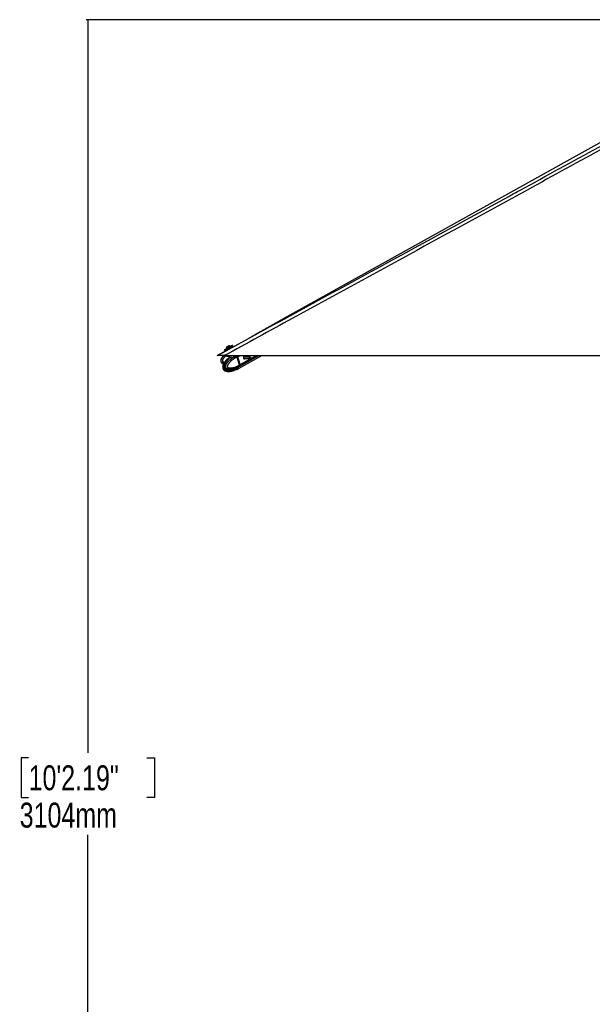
# Model space of a CAD drawing. Header units: millimetres. Extents: x 20 to 22981, y 40 to 19992.
# Tile 2 of 158: x 691 to 2988, y 4012 to 7959. Entities that reach past the tile are written whole.
import ezdxf

# ---------------------------------------------------------------- set-up
doc = ezdxf.new("R2010")
doc.units = ezdxf.units.MM
doc.header["$LTSCALE"] = 2
doc.layers.add('COMPONENT_GEOMETRY', color=7, linetype='Continuous')
doc.styles.add('SLDTEXTSTYLE0', font='TXT', dxfattribs={"width": 0.75})
doc.dimstyles.new('SLDDIMSTYLE0', dxfattribs={"dimtxt": 100, "dimasz": 6.604, "dimexe": 0, "dimexo": 0.0625, "dimgap": 25, "dimtad": 0, "dimtih": 1, "dimtoh": 1, "dimdec": 0, "dimrnd": 1e-09, "dimzin": 12, "dimdsep": 46, "dimtxsty": 'SLDTEXTSTYLE0', "dimsah": 1, "dimcen": 0.09, "dimadec": 0, "dimazin": 3, "dimtfac": 1, "dimtdec": 0, "dimtofl": 0, "dimtmove": 0, "dimatfit": 3, "dimfxl": 1, "dimfrac": 2, "dimtolj": 1, "dimtzin": 12, "dimarcsym": 0})

# ---------------------------------------------------------------- blocks, each defined once
blk = doc.blocks.new('_D_4')
at = {"layer": 'COMPONENT_GEOMETRY', "color": 7}
for p, q in [((6638.5, 7959.5), (957.9, 7959.5)), ((964.3, 7959.5), (964.3, 5020.2)), ((727.3, 4999.9), (696.8, 4999.9)), ((696.8, 4999.9), (696.8, 4841.1)), ((1201.3, 4999.9), (1231.8, 4999.9)), ((1231.8, 4999.9), (1231.8, 4841.1)), ((696.8, 4841.1), (727.3, 4841.1)), ((1231.8, 4841.1), (1201.3, 4841.1)), ((964.3, 1752.2), (964.3, 4691.5)), ((5939.9, 1752.2), (957.9, 1752.2))]:
    blk.add_line(p, q, dxfattribs=at)
for points in [[(964.3, 7959.5), (963.3, 7952.9), (965.3, 7952.9)], [(964.3, 1752.2), (965.3, 1758.8), (963.3, 1758.8)]]:
    blk.add_solid(points, dxfattribs=at)
at = {"layer": 'COMPONENT_GEOMETRY', "color": 7, "char_height": 100, "attachment_point": 1, "style": 'SLDTEXTSTYLE0'}
for s, insert in [('10\'2.19"', (727.3, 4970)), ('3104mm', (691.5, 4820.4))]:
    blk.add_mtext(s, dxfattribs=dict(at, insert=insert))

msp = doc.modelspace()

# ---------------------------------------------------------------- linework, layer by layer
at = {"color": 7, "linetype": 'Continuous', "lineweight": 25}
for p, q in [((3484.86, 7725.2), (1726.87, 6747.85)), ((1541.04, 6644.01), (1609.45, 6681.36)), ((1483.27, 6612.47), (1522.61, 6633.95)), ((1512.02, 6636.06), (1513.69, 6632.98)), ((1519.83, 6641.16), (1520.18, 6640.51)), ((1522.61, 6633.95), (1521.46, 6636.06)), ((1521.86, 6637.42), (1525.37, 6639.33)), ((1535.04, 6644.58), (1538.55, 6646.49)), ((1536.87, 6649.59), (1536.52, 6650.24)), ((1539.91, 6646.09), (1541.04, 6644.01)), ((1546.73, 6650.93), (1545.05, 6654.01)), ((1512.02, 6612.47), (4051.92, 6612.47)), ((1520.47, 6612.47), (1520.7, 6611.63)), ((1529.76, 6609.98), (1531.19, 6604.73)), ((1551.08, 6611.64), (1550.85, 6612.47)), ((1561.12, 6611.54), (1561.26, 6611.59)), ((1566.29, 6608.07), (1564.21, 6606.93)), ((1564.21, 6606.93), (1564.21, 6606.93)), ((1572.97, 6574.9), (1564.21, 6606.93)), ((1575.04, 6576.03), (1566.29, 6608.07)), ((1575.2, 6576.19), (1566.44, 6608.23)), ((1575.61, 6576.34), (1566.85, 6608.38)), ((1572.14, 6569.31), (1651.1, 6612.47)), ((1572.17, 6562.64), (1662.89, 6612.47)), ((1614.35, 6606.07), (1589.31, 6606.07)), ((1589.31, 6601.71), (1614.35, 6601.71)), ((1617.63, 6604.87), (1614.77, 6605.99)), ((1614.77, 6601.79), (1617.63, 6602.92)), ((1549.48, 6557.32), (1545.38, 6555.64)), ((1546.21, 6555.98), (1546.84, 6555.58)), ((1546.84, 6555.58), (1555.32, 6557.2)), ((1549.56, 6557.34), (1549.29, 6557.38)), ((1554.42, 6561.04), (1552.45, 6560.31)), ((1561.48, 6564.02), (1557.38, 6562.35)), ((1561.48, 6557.29), (1557.38, 6555.61)), ((1560.16, 6557.67), (1564.61, 6559.98)), ((1561.86, 6557.45), (1561.48, 6557.29)), ((1562.28, 6564.29), (1569.5, 6567.87)), ((1562.29, 6557.59), (1569.53, 6561.19)), ((1562.45, 6564.32), (1562.41, 6564.3)), ((1566.85, 6561.21), (1564.61, 6559.98)), ((1569.5, 6567.86), (1571.66, 6569.05)), ((1569.53, 6561.19), (1571.69, 6562.37)), ((1572.53, 6570.37), (1572.4, 6570.29)), ((1574.51, 6571.45), (1572.53, 6570.37)), ((1572.97, 6574.89), (1575.04, 6576.03)), ((1572.97, 6574.9), (1572.97, 6574.89))]:
    msp.add_line(p, q, dxfattribs=at)
at = {"color": 8, "linetype": 'Continuous', "lineweight": 25}
for p, q in [((1534.16, 6604.59), (1532.59, 6610.34)), ((1561.26, 6611.59), (1562.86, 6612.47)), ((1566.85, 6608.38), (1574.33, 6612.47)), ((1575.04, 6571.74), (1649.55, 6612.47)), ((1575.61, 6576.34), (1641.71, 6612.47)), ((1590.49, 6607.92), (1591.03, 6608.22)), ((1544.59, 6554.89), (1544.74, 6554.33)), ((1546.6, 6552.63), (1545.76, 6555.8)), ((1548.06, 6555.81), (1548.93, 6552.62)), ((1554.42, 6554.31), (1553.72, 6556.89)), ((1556.85, 6557.49), (1557.38, 6555.61))]:
    msp.add_line(p, q, dxfattribs=at)
at = {"color": 7, "linetype": 'Continuous', "lineweight": 25, "flags": 128}
for points in [[(1512.02, 6636.06), (1512.03, 6636.06), (1512.49, 6636.32), (1513.56, 6636.9), (1515.2, 6637.8), (1517.36, 6638.98), (1519.95, 6640.39), (1522.87, 6641.97), (1526, 6643.68), (1529.24, 6645.44), (1532.44, 6647.18), (1535.5, 6648.84), (1538.29, 6650.35), (1540.7, 6651.66), (1542.65, 6652.71), (1544.05, 6653.47), (1544.86, 6653.91), (1545.05, 6654.01)], [(1522.03, 6637.49), (1520.46, 6636.64), (1518.04, 6635.33), (1516.1, 6634.28), (1514.69, 6633.52), (1513.88, 6633.08), (1513.7, 6632.99), (1514.16, 6633.24), (1515.23, 6633.83), (1516.87, 6634.73), (1519.03, 6635.9), (1521.62, 6637.31), (1524.54, 6638.9), (1527.67, 6640.61), (1530.91, 6642.36), (1534.11, 6644.1), (1537.17, 6645.76), (1539.96, 6647.28), (1542.37, 6648.59), (1544.32, 6649.64), (1545.72, 6650.4), (1546.53, 6650.83), (1546.71, 6650.93), (1546.26, 6650.67), (1545.19, 6650.09), (1543.54, 6649.19), (1541.38, 6648.01), (1538.79, 6646.6), (1538.76, 6646.58)], [(1519.83, 6641.16), (1519.98, 6641.25), (1520.71, 6641.65), (1522, 6642.35), (1523.74, 6643.3), (1525.81, 6644.43), (1528.06, 6645.65), (1530.32, 6646.88), (1532.41, 6648.02), (1534.2, 6648.98), (1535.53, 6649.71), (1536.32, 6650.13), (1536.52, 6650.24)], [(1521.74, 6647.6), (1521.94, 6647.71), (1522.73, 6648.14), (1524, 6648.83), (1525.57, 6649.69), (1527.19, 6650.57), (1528.61, 6651.34), (1529.62, 6651.89), (1530.07, 6652.13), (1530.08, 6652.13)], [(1520.7, 6611.63), (1520.71, 6611.59), (1521.34, 6610.79), (1522.63, 6610.22), (1524.55, 6609.89), (1527.01, 6609.81), (1529.93, 6610), (1533.2, 6610.44), (1536.68, 6611.11), (1540.24, 6612), (1541.68, 6612.41)], [(1566.27, 6608.29), (1566.34, 6608.28), (1566.39, 6608.27), (1566.43, 6608.25), (1566.44, 6608.23)], [(1591.11, 6608.37), (1589.99, 6607.37), (1589.23, 6605.83), (1588.94, 6604.01), (1589.17, 6602.16), (1589.88, 6600.58), (1590.96, 6599.5), (1592.25, 6599.09), (1593.56, 6599.42), (1594.68, 6600.42), (1595.36, 6601.71)], [(1614.77, 6601.79), (1614.32, 6601.71), (1613.73, 6601.9), (1613.24, 6602.38), (1612.92, 6603.1), (1612.81, 6603.94), (1612.94, 6604.77), (1613.29, 6605.47), (1613.8, 6605.92), (1614.39, 6606.07), (1614.77, 6605.99)], [(1617.7, 6602.95), (1617.93, 6603.16), (1618.09, 6603.48), (1618.15, 6603.87), (1618.1, 6604.26), (1617.95, 6604.59), (1617.73, 6604.82), (1617.45, 6604.9), (1617.18, 6604.84), (1616.94, 6604.62), (1616.78, 6604.3), (1616.72, 6603.91), (1616.77, 6603.53), (1616.92, 6603.19), (1617.15, 6602.97), (1617.42, 6602.88), (1617.7, 6602.95)], [(1571.89, 6569.18), (1573.46, 6570.18), (1575.04, 6571.74)], [(1575.2, 6576.19), (1575.2, 6576.18), (1575.19, 6576.15), (1575.16, 6576.11), (1575.11, 6576.07), (1575.04, 6576.03)]]:
    msp.add_lwpolyline(points, dxfattribs=at)
at = {"color": 8, "linetype": 'Continuous', "lineweight": 25, "flags": 128}
for points in [[(1561.12, 6611.54), (1559.91, 6612.37), (1559.35, 6612.72)], [(1566.44, 6608.23), (1566.44, 6608.22), (1566.44, 6608.19), (1566.41, 6608.15), (1566.36, 6608.11), (1566.29, 6608.07)]]:
    msp.add_lwpolyline(points, dxfattribs=at)
at = {"color": 7, "linetype": 'Continuous', "lineweight": 25}
for centre, radius, start, end in [((1530.45, 6641.51), 10.63, 145.06356, 181.86113), ((1530.45, 6641.51), 10.63, 55.18441, 91.98198), ((1532.99, 6604.23), 1.22, 314.82424, 17.27108), ((1558.38, 6606.06), 8.78, 15.28745, 46.91625), ((1592.29, 6605.48), 3.12, 10.94562, 112.24012), ((1552.14, 6549.91), 6.49, 90.75538, 110.81653), ((1566.82, 6575.13), 13.59, 233.29017, 293.16481), ((1570.71, 6574.6), 5.19, 326.5269, 19.49262)]:
    msp.add_arc(centre, radius, start, end, dxfattribs=at)
at = {"color": 8, "linetype": 'Continuous', "lineweight": 25}
for centre, radius, start, end in [((1565.04, 6575.42), 15.44, 239.97827, 268.40096), ((1564.74, 6570.08), 10.1, 269.24234, 298.33115), ((1564.77, 6576.46), 9.81, 298.84123, 321.04409)]:
    msp.add_arc(centre, radius, start, end, dxfattribs=at)
at = {"color": 7, "linetype": 'Continuous', "lineweight": 25}
for centre, major_axis, ratio, start_param, end_param in [((1530.68, 6641.08), (9.23, 5.01), 0.0146119, 3.1422355, 6.2838282), ((1530.21, 6641.96), (8.35, 4.54), 0.0162743, 3.1403985, 6.2856653), ((1530.21, 6641.96), (4.83, 2.63), 0.0162743, 3.1420832, 6.2839806), ((1562.11, 6608.1), (-2.84, 5.28), 0.648436, 4.3708778, 5.3334285), ((1562.51, 6608.32), (-2.55, 4.76), 0.6471977, 4.3713524, 5.3339031), ((1561.3, 6581.48), (-10.33, 19.14), 0.6465662, 2.7973211, 3.1657023), ((1561.31, 6588.18), (-10.29, 19.16), 0.6475393, 3.1464175, 3.4086712), ((1570.86, 6576.06), (-2.84, 5.28), 0.648436, 3.408327, 4.3708778)]:
    msp.add_ellipse(centre, major_axis=major_axis, ratio=ratio, start_param=start_param, end_param=end_param, dxfattribs=at)
at = {"color": 8, "linetype": 'Continuous', "lineweight": 25}
msp.add_ellipse((1561.3, 6581.48), major_axis=(-10.62, 18.98), ratio=0.6705683, start_param=2.3436916, end_param=2.7871428, dxfattribs=at)
at = {"color": 7, "linetype": 'Continuous', "lineweight": 25}
for points, knots in [([(3561.63, 7736), (3492.31, 7697.58), (3318.92, 7601.48), (3040.21, 7448.43), (2517.12, 7161.72), (2007.53, 6883.19), (1602.63, 6661.97), (1512.02, 6612.47)], [0, 0, 0, 0, 0.1020033, 0.2551145, 0.4082261, 0.8675761, 1, 1, 1, 1]), ([(1483.27, 6612.47), (1689.99, 6725.33), (2079.8, 6938.14), (2469.77, 7151.16), (2652.93, 7251.21)], [0, 0, 0, 0, 0.5303206, 1, 1, 1, 1]), ([(1726.87, 6747.85), (1722.83, 6745.6), (1714.7, 6741.07), (1702.7, 6734.33), (1690.76, 6727.58), (1678.87, 6720.83), (1667.01, 6714.09), (1655.17, 6707.35), (1643.34, 6700.6), (1631.49, 6693.86), (1620.11, 6687.39), (1612.7, 6683.2), (1609.23, 6681.24)], [0, 0, 0, 0, 0.0967613, 0.1945357, 0.2933215, 0.3931175, 0.4939234, 0.5957393, 0.6985661, 0.8024052, 0.9072587, 1, 1, 1, 1]), ([(1521.46, 6636.06), (1521.45, 6636.08), (1521.42, 6636.14), (1521.35, 6636.32), (1521.32, 6636.6), (1521.4, 6636.94), (1521.58, 6637.23), (1521.77, 6637.36), (1521.86, 6637.42)], [0, 0, 0, 0, 0.0321864, 0.1414464, 0.356114, 0.5707536, 0.7853765, 1, 1, 1, 1]), ([(1521.4, 6636.89), (1521.37, 6636.79), (1521.32, 6636.58), (1521.35, 6636.28), (1521.44, 6636.13), (1521.47, 6636.07)], [0, 0, 0, 0, 0.3694101, 0.782387, 1, 1, 1, 1]), ([(1521.46, 6636.06), (1521.45, 6636.08), (1521.42, 6636.14), (1521.36, 6636.28), (1521.36, 6636.41), (1521.35, 6636.49)], [0, 0, 0, 0, 0.1144207, 0.5028325, 1, 1, 1, 1]), ([(1538.55, 6646.49), (1538.66, 6646.54), (1538.87, 6646.63), (1539.21, 6646.62), (1539.53, 6646.5), (1539.75, 6646.32), (1539.87, 6646.17), (1539.9, 6646.11), (1539.91, 6646.09)], [0, 0, 0, 0, 0.21462352, 0.42924643, 0.64388596, 0.8585536, 0.96781356, 1, 1, 1, 1]), ([(1512.02, 6612.47), (1510.09, 6612.47), (1506.18, 6612.47), (1501.03, 6612.47), (1496.69, 6612.47), (1493.22, 6612.47), (1490.15, 6612.47), (1486.96, 6612.47), (1484.68, 6612.47), (1483.44, 6612.47), (1483.33, 6612.47), (1483.27, 6612.47)], [0, 0, 0, 0, 0.125074, 0.2528462, 0.338625, 0.426559, 0.5124713, 0.6014208, 0.7600165, 0.8786617, 1, 1, 1, 1]), ([(1508.13, 6612.47), (1507.49, 6611.72), (1506.21, 6610.21), (1504.42, 6607.86), (1502.75, 6605.44), (1501.22, 6602.92), (1500.09, 6600.72), (1499.31, 6598.89), (1498.71, 6597.27), (1498.17, 6595.36), (1497.81, 6593.17), (1497.77, 6590.93), (1498.1, 6588.9), (1498.75, 6587.15), (1499.59, 6585.71), (1500.66, 6584.42), (1501.88, 6583.36), (1503.19, 6582.48), (1504.65, 6581.72), (1506.37, 6581.04), (1508.08, 6580.52), (1509.23, 6580.3), (1509.67, 6580.22)], [0, 0, 0, 0, 0.0709193, 0.1422379, 0.2122647, 0.2825186, 0.3537982, 0.389693, 0.4256875, 0.4783765, 0.5317095, 0.5848036, 0.638946, 0.678266, 0.7187317, 0.7580519, 0.79836, 0.834673, 0.8714309, 0.9161471, 0.9674892, 1, 1, 1, 1]), ([(1523.11, 6597.26), (1522.93, 6597.11), (1521.25, 6595.63), (1518.66, 6592.92), (1515.28, 6589.18), (1512.65, 6585.66), (1510.46, 6582.07), (1508.87, 6578.67), (1507.77, 6575.66), (1507.04, 6573.02), (1506.73, 6570.44), (1506.82, 6567.95), (1507.34, 6565.78), (1508.24, 6563.87), (1509.41, 6562.38), (1510.89, 6560.98), (1512.1, 6560.07), (1512.89, 6559.7), (1512.97, 6559.66)], [0, 0, 0, 0, 0.0179735, 0.170401, 0.2815054, 0.3825606, 0.4751986, 0.5624623, 0.6239118, 0.67665, 0.7290923, 0.7777196, 0.8236484, 0.8612076, 0.9034417, 0.9387506, 0.9938353, 1, 1, 1, 1]), ([(1512.98, 6559.68), (1512.95, 6559.69), (1512.38, 6559.97), (1511.56, 6560.55), (1510.54, 6561.43), (1509.77, 6562.24), (1509.02, 6563.23), (1508.38, 6564.36), (1507.86, 6565.64), (1507.49, 6567.06), (1507.29, 6568.66), (1507.29, 6570.32), (1507.47, 6572.26), (1507.83, 6574.03), (1508.27, 6575.6), (1508.68, 6576.82), (1509.15, 6578.08), (1509.88, 6579.79), (1510.89, 6581.85), (1512.24, 6584.19), (1513.81, 6586.61), (1515.61, 6589.09), (1517.64, 6591.58), (1519.75, 6593.94), (1521.94, 6596.18), (1524.13, 6598.26), (1525.61, 6599.54), (1526.31, 6600.14)], [0, 0, 0, 0, 0.002015, 0.0465012, 0.0691789, 0.0920394, 0.1180382, 0.1445816, 0.1673579, 0.1941983, 0.2219745, 0.2504485, 0.2796198, 0.3234643, 0.3458408, 0.3683059, 0.3947721, 0.4213219, 0.4748505, 0.5294635, 0.5842898, 0.6536885, 0.7233062, 0.7934231, 0.8636565, 0.9351849, 1, 1, 1, 1]), ([(1572.4, 6570.29), (1572.4, 6570.29), (1570.88, 6569.4), (1567.81, 6567.69), (1563.65, 6565.61), (1559.96, 6563.94), (1556.75, 6562.62), (1553.51, 6561.42), (1549.77, 6560.21), (1546.31, 6559.27), (1543.15, 6558.59), (1540.41, 6558.11), (1537.3, 6557.73), (1534.36, 6557.6), (1531.96, 6557.66), (1530.09, 6557.81), (1528.23, 6558.08), (1526.46, 6558.49), (1524.81, 6559.02), (1523.17, 6559.72), (1521.8, 6560.55), (1520.7, 6561.43), (1519.88, 6562.24), (1519.09, 6563.23), (1518.42, 6564.36), (1517.9, 6565.64), (1517.53, 6567.06), (1517.34, 6568.66), (1517.37, 6570.32), (1517.57, 6571.84), (1517.96, 6573.62), (1518.47, 6575.22), (1519.12, 6576.82), (1519.7, 6578.08), (1520.6, 6579.79), (1521.85, 6581.85), (1523.48, 6584.19), (1525.4, 6586.61), (1527.58, 6589.09), (1530.04, 6591.58), (1532.6, 6593.94), (1535.24, 6596.19), (1537.97, 6598.32), (1540.76, 6600.36), (1543.6, 6602.28), (1546.71, 6604.23), (1550.07, 6606.19), (1553.71, 6608.12), (1557.39, 6609.92), (1559.88, 6611.01), (1561.12, 6611.54), (1561.12, 6611.54)], [0, 0, 0, 0, 0.0000008, 0.0422987, 0.0846613, 0.1132063, 0.1417733, 0.1704134, 0.1990815, 0.2400833, 0.2606371, 0.2812088, 0.3109101, 0.3407043, 0.3567813, 0.3728866, 0.3891034, 0.4053739, 0.4193354, 0.4333758, 0.4502119, 0.4587238, 0.4673515, 0.4771635, 0.4871812, 0.4957771, 0.5059068, 0.5163897, 0.5271359, 0.5381453, 0.5463974, 0.5631406, 0.571619, 0.5816075, 0.5916275, 0.6118295, 0.6324407, 0.6531325, 0.6793239, 0.705598, 0.7320605, 0.758567, 0.7855622, 0.8125879, 0.8396959, 0.8668275, 0.9000371, 0.9332812, 0.9666244, 0.9999992, 1, 1, 1, 1]), ([(1564.21, 6606.93), (1561.83, 6605.8), (1557.05, 6603.54), (1550.63, 6599.75), (1544.91, 6595.86), (1540.7, 6592.58), (1537.42, 6589.71), (1535, 6587.42), (1532.65, 6584.97), (1530.64, 6582.63), (1528.96, 6580.45), (1527.58, 6578.45), (1526.29, 6576.31), (1525.27, 6574.28), (1524.54, 6572.38), (1524.16, 6570.98), (1523.99, 6569.83), (1523.96, 6569.08), (1524.03, 6568.43), (1524.16, 6567.92), (1524.37, 6567.42), (1524.67, 6566.94), (1525.24, 6566.24), (1526.12, 6565.5), (1527.3, 6564.81), (1528.54, 6564.27), (1530.43, 6563.66), (1533.03, 6563.18), (1536.29, 6562.99), (1539.52, 6563.12), (1543.13, 6563.53), (1547.17, 6564.29), (1552.2, 6565.61), (1557.78, 6567.51), (1563.39, 6569.89), (1568.46, 6572.36), (1571.46, 6574.05), (1572.97, 6574.9)], [0, 0, 0, 0, 0.0737382, 0.1477499, 0.2040902, 0.2606163, 0.2892634, 0.3179527, 0.346811, 0.3757532, 0.3953177, 0.4149389, 0.4348278, 0.4548835, 0.4678942, 0.4811204, 0.4871973, 0.4933926, 0.4974322, 0.5016088, 0.5050429, 0.5101356, 0.5153535, 0.5279137, 0.5408256, 0.5534139, 0.5660825, 0.5981467, 0.6305735, 0.6616784, 0.6928908, 0.7368231, 0.7808927, 0.8428379, 0.9050024, 0.9524643, 1, 1, 1, 1]), ([(1531.29, 6603.95), (1529.63, 6602.8), (1527.87, 6601.57), (1526.22, 6600.06), (1526.11, 6599.96)], [0, 0, 0, 0, 0.9372943, 1, 1, 1, 1]), ([(1533.85, 6603.37), (1533.66, 6603.37), (1532.66, 6603.37), (1531.34, 6603.41), (1530.57, 6603.53), (1531, 6603.89), (1531.21, 6604.07)], [0, 0, 0, 0, 0.07292281, 0.38080696, 0.69512128, 1, 1, 1, 1]), ([(1531.16, 6604.73), (1531.19, 6604.63), (1531.27, 6604.37), (1531.13, 6604.06), (1531.04, 6603.95), (1531.05, 6603.96), (1531.05, 6603.96)], [0, 0, 0, 0, 0.2201731, 0.5330298, 0.8182143, 1, 1, 1, 1]), ([(1531.25, 6604.74), (1531.23, 6604.73), (1531.08, 6604.59), (1531.8, 6604.62), (1533.02, 6604.59), (1533.97, 6604.59), (1534.16, 6604.59)], [0, 0, 0, 0, 0.0490375, 0.4775741, 0.8998589, 1, 1, 1, 1]), ([(1564.21, 6606.93), (1564.12, 6607.25), (1563.94, 6607.88), (1563.52, 6608.81), (1563.01, 6609.69), (1562.46, 6610.44), (1561.88, 6611.06), (1561.49, 6611.41), (1561.28, 6611.58), (1561.26, 6611.59)], [0, 0, 0, 0, 0.1727183, 0.3504478, 0.5231653, 0.700887, 0.8420862, 0.9859711, 1, 1, 1, 1]), ([(1591.22, 6606.07), (1591.13, 6606.34), (1590.94, 6606.95), (1590.69, 6607.54), (1590.52, 6607.8), (1590.46, 6607.9)], [0, 0, 0, 0, 0.3267009, 0.7478659, 1, 1, 1, 1]), ([(1590.7, 6599.79), (1590.81, 6599.83), (1591.26, 6600), (1591.81, 6600.67), (1591.96, 6601.37), (1592.03, 6601.71)], [0, 0, 0, 0, 0.1573787, 0.5908351, 1, 1, 1, 1]), ([(1591.03, 6608.22), (1591.09, 6608.18), (1591.19, 6608.11), (1591.23, 6608), (1591.24, 6607.96)], [0, 0, 0, 0, 0.5888012, 1, 1, 1, 1]), ([(1592.72, 6601.71), (1592.72, 6601.61), (1592.74, 6601.1), (1592.3, 6600.29), (1591.73, 6599.59), (1591.27, 6599.44), (1591.16, 6599.4)], [0, 0, 0, 0, 0.1007509, 0.4816925, 0.8740657, 1, 1, 1, 1]), ([(1591.24, 6607.96), (1591.33, 6607.71), (1591.5, 6607.23), (1591.73, 6606.45), (1591.84, 6606.07)], [0, 0, 0, 0, 0.526903, 1, 1, 1, 1]), ([(1507.22, 6566.64), (1507.18, 6566.49), (1506.91, 6565.5), (1506.74, 6563.62), (1506.81, 6561.14), (1507.34, 6558.97), (1508.24, 6557.06), (1509.41, 6555.58), (1510.89, 6554.17), (1512.08, 6553.28), (1512.85, 6552.92), (1512.91, 6552.89)], [0, 0, 0, 0, 0.0295236, 0.1877477, 0.3344528, 0.4729748, 0.5863517, 0.7136059, 0.8200836, 0.9862109, 1, 1, 1, 1]), ([(1513.18, 6559.56), (1513.67, 6559.31), (1514.85, 6558.71), (1517.07, 6557.83), (1520.19, 6556.92), (1523.15, 6556.32), (1525.06, 6556.23), (1525.58, 6556.21)], [0, 0, 0, 0, 0.1223668, 0.2934936, 0.5397529, 0.8747136, 1, 1, 1, 1]), ([(1529.48, 6555.97), (1531.38, 6556.04), (1534.94, 6556.16), (1539.7, 6556.88), (1543.46, 6557.66), (1546.41, 6558.41), (1549.29, 6559.22), (1551.26, 6559.9), (1552.45, 6560.31)], [0, 0, 0, 0, 0.2367816, 0.4422864, 0.6072986, 0.7258786, 0.8350183, 1, 1, 1, 1]), ([(1544.74, 6554.33), (1544.65, 6554.48), (1544.47, 6554.78), (1544.68, 6555.25), (1545.07, 6555.52), (1545.34, 6555.63), (1545.38, 6555.64)], [0, 0, 0, 0, 0.320917, 0.6423854, 0.9503785, 1, 1, 1, 1]), ([(1544.74, 6554.33), (1545.07, 6553.97), (1545.72, 6553.25), (1546.31, 6552.84), (1546.6, 6552.63)], [0, 0, 0, 0, 0.4967217, 1, 1, 1, 1]), ([(1545.38, 6555.19), (1545.38, 6555.18), (1545.37, 6555.11), (1545.31, 6555.08), (1545.23, 6555.11), (1545.13, 6555.21), (1545.06, 6555.3), (1545.01, 6555.41), (1545, 6555.42)], [0, 0, 0, 0, 0.02211554, 0.29887722, 0.58334267, 0.68863307, 0.97227089, 1, 1, 1, 1]), ([(1545.35, 6555.19), (1545.39, 6555.28), (1545.45, 6555.43), (1545.42, 6555.59), (1545.41, 6555.66)], [0, 0, 0, 0, 0.57718364, 1, 1, 1, 1]), ([(1554.42, 6554.31), (1553.54, 6553.95), (1551.77, 6553.23), (1549.88, 6552.83), (1548.93, 6552.62)], [0, 0, 0, 0, 0.4967217, 1, 1, 1, 1]), ([(1549.48, 6557.32), (1549.75, 6557.42), (1550.29, 6557.6), (1551.36, 6557.69), (1552.19, 6557.66), (1552.64, 6557.62), (1552.72, 6557.61)], [0, 0, 0, 0, 0.3050923, 0.6095832, 0.9298248, 1, 1, 1, 1]), ([(1552.06, 6556.39), (1552.08, 6556.27), (1552.12, 6556.03), (1552.03, 6555.67), (1551.82, 6555.38), (1551.52, 6555.16), (1551.22, 6555.08), (1550.92, 6555.07), (1550.6, 6555.13), (1550.25, 6555.32), (1549.97, 6555.61), (1549.88, 6555.85), (1549.84, 6555.97)], [0, 0, 0, 0, 0.1043681, 0.2087075, 0.3127248, 0.4190019, 0.5282372, 0.5686689, 0.6775865, 0.7865951, 0.8932335, 1, 1, 1, 1]), ([(1558.68, 6557.59), (1557.7, 6557.51), (1555.72, 6557.36), (1553.73, 6557.52), (1552.72, 6557.61)], [0, 0, 0, 0, 0.4969746, 1, 1, 1, 1]), ([(1554.42, 6561.04), (1554.75, 6561.19), (1555.41, 6561.49), (1556.42, 6561.95), (1557.06, 6562.22), (1557.34, 6562.33), (1557.38, 6562.35)], [0, 0, 0, 0, 0.320917, 0.6423854, 0.9503785, 1, 1, 1, 1]), ([(1557.38, 6555.61), (1557.12, 6555.51), (1556.61, 6555.3), (1555.66, 6554.87), (1554.92, 6554.53), (1554.52, 6554.35), (1554.42, 6554.31)], [0, 0, 0, 0, 0.2990505, 0.5979905, 0.9014906, 1, 1, 1, 1]), ([(1558.68, 6557.59), (1559.03, 6557.62), (1559.58, 6557.66), (1560.01, 6557.67), (1560.16, 6557.67)], [0, 0, 0, 0, 0.6351848, 1, 1, 1, 1]), ([(1560.16, 6557.67), (1560.4, 6557.66), (1560.78, 6557.65), (1560.95, 6557.6), (1561.02, 6557.58)], [0, 0, 0, 0, 0.6350635, 1, 1, 1, 1]), ([(1561.02, 6557.58), (1561.27, 6557.5), (1561.79, 6557.34), (1562.2, 6557.5), (1562.4, 6557.58)], [0, 0, 0, 0, 0.4969746, 1, 1, 1, 1]), ([(1561.48, 6564.02), (1561.7, 6564.11), (1562.14, 6564.29), (1562.45, 6564.38), (1562.44, 6564.35), (1562.44, 6564.34)], [0, 0, 0, 0, 0.3904128, 0.7800559, 1, 1, 1, 1]), ([(1572.97, 6574.89), (1573.05, 6574.59), (1573.21, 6573.96), (1573.29, 6573.06), (1573.25, 6572.2), (1573.1, 6571.48), (1572.87, 6570.88), (1572.66, 6570.54), (1572.54, 6570.38), (1572.53, 6570.37)], [0, 0, 0, 0, 0.1727117, 0.3504341, 0.523145, 0.7008597, 0.8420721, 0.9859711, 1, 1, 1, 1]), ([(1513.13, 6552.79), (1513.61, 6552.54), (1514.78, 6551.94), (1516.98, 6551.07), (1520.08, 6550.14), (1524.31, 6549.36), (1527.49, 6549.26), (1529.29, 6549.2)], [0, 0, 0, 0, 0.0930433, 0.2235947, 0.4111939, 0.6660857, 1, 1, 1, 1]), ([(1529.28, 6549.2), (1531.21, 6549.26), (1534.81, 6549.37), (1539.6, 6550.11), (1543.36, 6550.88), (1546.26, 6551.62), (1548.82, 6552.34), (1550.51, 6552.92), (1551.43, 6553.24)], [0, 0, 0, 0, 0.2499027, 0.4654675, 0.6365256, 0.7566059, 0.8664957, 1, 1, 1, 1]), ([(1547.47, 6552.47), (1547.23, 6552.48), (1546.85, 6552.5), (1546.67, 6552.59), (1546.6, 6552.63)], [0, 0, 0, 0, 0.6435756, 1, 1, 1, 1]), ([(1548.93, 6552.62), (1548.58, 6552.57), (1548.05, 6552.48), (1547.62, 6552.47), (1547.47, 6552.47)], [0, 0, 0, 0, 0.6435761, 1, 1, 1, 1])]:
    msp.add_open_spline(points, degree=3, knots=knots, dxfattribs=at)
at = {"color": 8, "linetype": 'Continuous', "lineweight": 25}
for points, knots in [([(2652.93, 7251.21), (2668.32, 7259.62), (2788.59, 7325.3), (3013.89, 7448.45), (3293.07, 7601.1), (3467.81, 7696.81), (3537.26, 7734.86)], [0, 0, 0, 0, 0.0522952, 0.4086278, 0.7649608, 1, 1, 1, 1]), ([(1510.25, 6581.45), (1509.64, 6581.55), (1508.18, 6581.8), (1506.34, 6582.37), (1504.74, 6583.05), (1503.52, 6583.71), (1502.32, 6584.54), (1501.25, 6585.55), (1500.35, 6586.73), (1499.65, 6588.06), (1499.18, 6589.61), (1498.98, 6591.26), (1499.03, 6592.81), (1499.28, 6594.64), (1499.73, 6596.3), (1500.34, 6598), (1500.92, 6599.34), (1501.84, 6601.19), (1503.16, 6603.43), (1504.95, 6606.03), (1507.09, 6608.74), (1508.94, 6610.9), (1510.19, 6612.16), (1510.5, 6612.47)], [0, 0, 0, 0, 0.04516572, 0.10834419, 0.14028584, 0.17266184, 0.20948244, 0.24707445, 0.27933115, 0.31734373, 0.35668159, 0.39700765, 0.43832125, 0.4692878, 0.53211799, 0.56393404, 0.60141663, 0.63901759, 0.71482709, 0.7921723, 0.86981971, 0.96810512, 1, 1, 1, 1]), ([(1518.18, 6612.47), (1517.57, 6611.9), (1515.98, 6610.44), (1513.57, 6607.93), (1511.25, 6605.28), (1509.34, 6602.83), (1507.8, 6600.61), (1506.41, 6598.28), (1505.37, 6596.09), (1504.69, 6594.09), (1504.39, 6592.64), (1504.34, 6591.47), (1504.41, 6590.73), (1504.59, 6590.09), (1504.84, 6589.61), (1505.2, 6589.15), (1505.66, 6588.73), (1506.53, 6588.14), (1507.81, 6587.56), (1509.48, 6587.07), (1511.2, 6586.77), (1512.51, 6586.58), (1513.25, 6586.58), (1513.42, 6586.58)], [0, 0, 0, 0, 0.0680859, 0.17488, 0.2819847, 0.3543862, 0.426997, 0.5005989, 0.5748178, 0.6229657, 0.6719111, 0.6943996, 0.7173262, 0.7322752, 0.7477314, 0.7604396, 0.7792861, 0.7985954, 0.8450762, 0.8928586, 0.9394435, 0.9863255, 1, 1, 1, 1]), ([(1533.85, 6603.37), (1532.79, 6602.48), (1530.54, 6600.59), (1527.21, 6597.46), (1524.43, 6594.58), (1522.26, 6592.12), (1520.67, 6590.2), (1519.13, 6588.18), (1517.66, 6586.09), (1516.26, 6583.9), (1514.96, 6581.6), (1513.97, 6579.57), (1513.25, 6577.85), (1512.69, 6576.31), (1512.14, 6574.5), (1511.68, 6572.37), (1511.45, 6570.15), (1511.5, 6568.1), (1511.79, 6566.28), (1512.25, 6564.74), (1512.89, 6563.33), (1513.64, 6562.11), (1514.48, 6561.07), (1515.43, 6560.13), (1516.58, 6559.23), (1517.91, 6558.41), (1519.36, 6557.72), (1520.86, 6557.16), (1522.56, 6556.69), (1524.46, 6556.31), (1526.54, 6556.07), (1528.22, 6555.97), (1529.21, 6555.98), (1529.49, 6555.99)], [0, 0, 0, 0, 0.0656369, 0.1387918, 0.2121138, 0.2491185, 0.286162, 0.3233518, 0.3606073, 0.3971881, 0.4338875, 0.4711226, 0.4898734, 0.5086763, 0.5362, 0.5640602, 0.5917956, 0.6200786, 0.6406186, 0.6617572, 0.6822974, 0.7033536, 0.7223228, 0.7415245, 0.7648834, 0.7917036, 0.8187375, 0.8462497, 0.8738659, 0.9107724, 0.9478007, 0.9851106, 1, 1, 1, 1]), ([(1551.22, 6612.47), (1551.28, 6612.44), (1551.89, 6612.08), (1552.24, 6610.67), (1552.07, 6609.09), (1551.23, 6607.47), (1549.88, 6606.01), (1547.17, 6604.65), (1543.85, 6603.87), (1540.21, 6603.51), (1536.6, 6603.38), (1534.73, 6603.37), (1533.85, 6603.37)], [0, 0, 0, 0, 0.0110969, 0.1272, 0.2575799, 0.2923058, 0.4137565, 0.5327239, 0.6447162, 0.7636399, 0.8890203, 1, 1, 1, 1]), ([(1534.16, 6604.59), (1534.99, 6604.59), (1536.77, 6604.59), (1540.18, 6604.63), (1543.61, 6604.88), (1546.73, 6605.53), (1549.25, 6606.77), (1550.46, 6608.18), (1551.16, 6609.73), (1551.41, 6610.85), (1551.06, 6611.52), (1551.02, 6611.6)], [0, 0, 0, 0, 0.126981, 0.2697465, 0.4037486, 0.528263, 0.6592713, 0.7934641, 0.832147, 0.9787133, 1, 1, 1, 1]), ([(1508.31, 6563.91), (1508.31, 6563.89), (1508.25, 6563.61), (1508.22, 6563.03), (1508.21, 6562.29), (1508.28, 6561.64), (1508.41, 6561.13), (1508.62, 6560.63), (1508.9, 6560.15), (1509.43, 6559.46), (1510.24, 6558.72), (1511.31, 6558.02), (1512.43, 6557.49), (1514.13, 6556.88), (1516.47, 6556.41), (1519.38, 6556.24), (1521.54, 6556.31), (1522.71, 6556.46), (1522.94, 6556.5)], [0, 0, 0, 0, 0.0019892, 0.0342165, 0.0670714, 0.0884942, 0.1106437, 0.1288552, 0.1558633, 0.1835347, 0.2501441, 0.3186189, 0.3853775, 0.4525619, 0.6226056, 0.7945719, 0.9595277, 1, 1, 1, 1]), ([(1546.7, 6558.5), (1545.94, 6558.08), (1544.29, 6557.18), (1541.71, 6555.92), (1538.97, 6554.71), (1535.81, 6553.48), (1532.87, 6552.54), (1530.17, 6551.85), (1527.83, 6551.36), (1525.17, 6550.98), (1522.63, 6550.83), (1520.55, 6550.89), (1518.92, 6551.03), (1517.28, 6551.3), (1515.73, 6551.7), (1514.27, 6552.21), (1513.37, 6552.68), (1512.92, 6552.91)], [0, 0, 0, 0, 0.0710116, 0.1539556, 0.2371118, 0.3203494, 0.4393977, 0.4990755, 0.558805, 0.6450424, 0.7315498, 0.778229, 0.8249905, 0.872076, 0.9193172, 0.9598542, 1, 1, 1, 1]), ([(1529.29, 6549.21), (1529.78, 6549.21), (1530.98, 6549.21), (1532.9, 6549.34), (1535.05, 6549.56), (1537.19, 6549.88), (1539.99, 6550.4), (1543.43, 6551.21), (1546.12, 6552.05), (1547.47, 6552.47)], [0, 0, 0, 0, 0.0796915, 0.1967798, 0.3139968, 0.4315367, 0.549162, 0.7743778, 1, 1, 1, 1])]:
    msp.add_open_spline(points, degree=3, knots=knots, dxfattribs=at)

# ---------------------------------------------------------------- dimensions: what is measured, and where the dimension line sits
at = {"layer": 'COMPONENT_GEOMETRY', "color": 7}
dim = msp.add_linear_dim(base=(964.27, 7959.49), p1=(5942.49, 1752.2), p2=(6641.06, 7959.49), angle=90, dimstyle='SLDDIMSTYLE0', dxfattribs=at)
dim.commit()
dim.dimension.update_dxf_attribs({"geometry": '_D_4', "text_midpoint": (964.27, 4855.84), "dimtype": 160})

doc.saveas('drawing.dxf')
